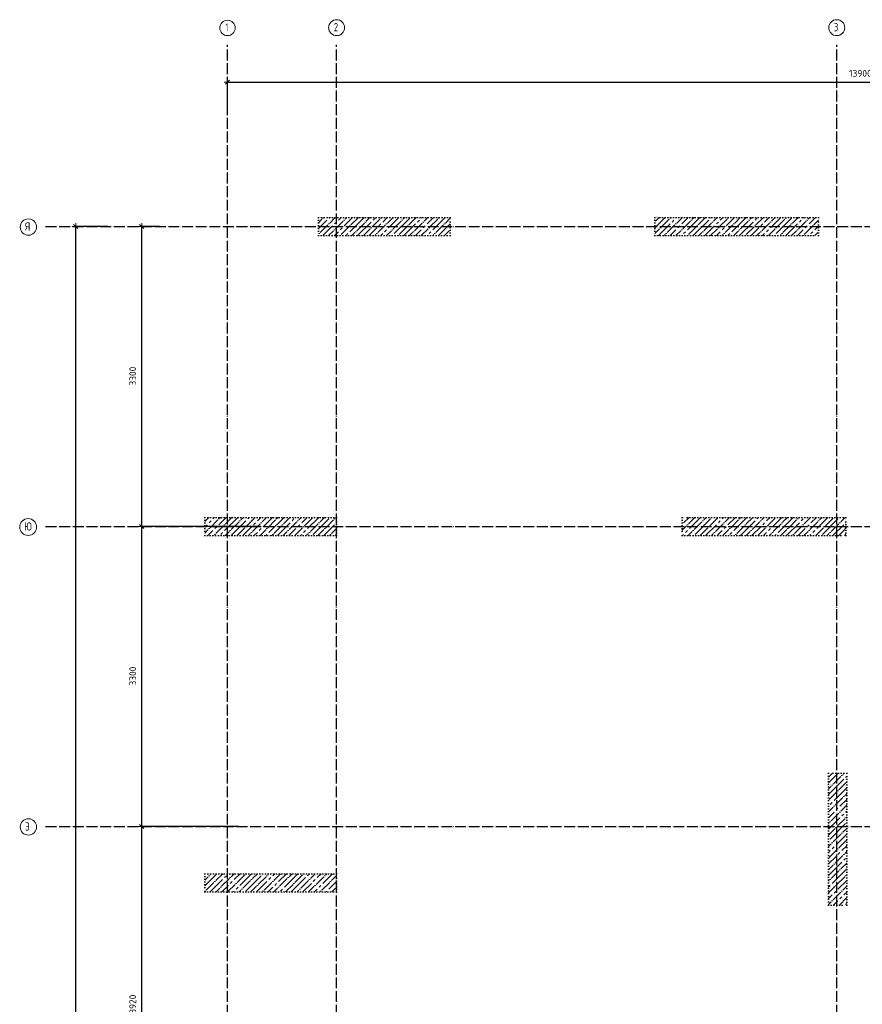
# Model space of a CAD drawing. Header units: millimetres. Extents: x -2287 to 75872, y 45740 to 74858.
# Tile 9 of 24: x -2285 to 6982, y 59223 to 70056. Entities that reach past the tile are written whole.
import ezdxf

# ---------------------------------------------------------------- set-up
doc = ezdxf.new("R2010")
doc.units = ezdxf.units.MM
doc.header["$PDMODE"] = 65
for name, pattern in [('______11', [150, 120, -15, 0, -15]), ('______3', [150, 120, -30]), ('______5', [330, 240, -30, 30, -30]), ('______9', [30, 0, -30])]:
    doc.linetypes.add(name, pattern=pattern)
for name, color, linetype, lineweight in [('Балка_ общее', 7, '______3', 13), ('Колонна (1)', 7, 'Continuous', 35), ('Колонна (2)', 7, 'Continuous', 35)]:
    doc.layers.add(name, color=color, linetype=linetype, lineweight=lineweight)
doc.layers.add('Осевая линия_ общее', color=7, linetype='______5', lineweight=13, true_color=0xa0a0a0)
doc.styles.add('ISOCPEUR', font='ISOCPEUR')
doc.dimstyles.new('DIMSTYLE_2', dxfattribs={"dimtxt": 75, "dimasz": 75, "dimexe": 0, "dimexo": 0, "dimgap": 37.5, "dimtad": 2, "dimdec": 0, "dimrnd": 5, "dimzin": 12, "dimdsep": 46, "dimtxsty": 'ISOCPEUR', "dimblk1": 'ALL_ML_STRICH', "dimblk2": 'ALL_ML_STRICH', "dimsah": 1, "dimcen": 0, "dimclrd": 7, "dimclre": 256, "dimclrt": 7, "dimadec": 0, "dimazin": 0, "dimtfac": 1, "dimtdec": 0, "dimtix": 1, "dimtmove": 2, "dimatfit": 3, "dimfxl": 0, "dimtzin": 0, "dimlwd": 0, "dimlwe": -3, "dimarcsym": 0})
doc.dimstyles.new('DIMSTYLE_3', dxfattribs={"dimtxt": 75, "dimasz": 75, "dimexe": 0, "dimexo": 0, "dimgap": 37.5, "dimtad": 2, "dimdec": 0, "dimrnd": 5, "dimzin": 12, "dimdsep": 46, "dimtxsty": 'ISOCPEUR', "dimblk1": 'ALL_ML_STRICH', "dimblk2": 'ALL_ML_STRICH', "dimsah": 1, "dimcen": 0, "dimclrd": 7, "dimclre": 256, "dimclrt": 7, "dimadec": 0, "dimazin": 0, "dimtfac": 1, "dimtdec": 0, "dimtix": 1, "dimtmove": 2, "dimatfit": 3, "dimfxl": 0, "dimtzin": 0, "dimlwd": 0, "dimlwe": -3, "dimarcsym": 0})
pattern_1 = [(45, (0, 0), (-63.63961, 63.63961), [120, -15, 0, -15]), (45, (-31.82, 31.82), (-63.63961, 63.63961), [240, -30, 30, -30])]

# ---------------------------------------------------------------- blocks, each defined once
blk = doc.blocks.new('ALL_ML_STRICH')
at = {"color": 0, "linetype": 'ByBlock', "lineweight": -2}
for p, q in [((-1, 0), (0.5, 0)), ((-0.3, -0.3), (0.3, 0.3)), ((0, -0.5), (0, 0.5))]:
    blk.add_line(p, q, dxfattribs=at)
blk = doc.blocks.new('*D4')
at = {"layer": 'DEFPOINTS', "color": 7, "linetype": 'Continuous', "lineweight": 13, "transparency": 33554687}
for p in [(0, 69367), (13900, 69206), (0, 69000)]:
    blk.add_point(p, dxfattribs=at)
at = {"layer": 'Балка_ общее', "color": 251, "linetype": 'Continuous', "lineweight": -2, "true_color": 0x656565, "transparency": 33554687}
for p, q in [((0, 69010), (0, 69367)), ((13900, 69196), (13900, 69367))]:
    blk.add_line(p, q, dxfattribs=at)
at = {"layer": 'Балка_ общее', "color": 7, "linetype": 'Continuous', "lineweight": -2, "transparency": 33554687}
blk.add_line((0, 69367), (13900, 69367), dxfattribs=at)
at = {"layer": 'Балка_ общее', "color": 7, "linetype": 'Continuous', "lineweight": 13, "transparency": 33554687, "xscale": 75, "yscale": 75, "zscale": 75, "rotation": 180}
blk.add_blockref('ALL_ML_STRICH', (0, 69367), dxfattribs=at)
at = {"layer": 'Балка_ общее', "color": 7, "linetype": 'Continuous', "lineweight": 13, "transparency": 33554687, "xscale": 75, "yscale": 75, "zscale": 75}
blk.add_blockref('ALL_ML_STRICH', (13900, 69367), dxfattribs=at)
at = {"layer": 'Балка_ общее', "color": 7, "linetype": 'Continuous', "lineweight": 13, "transparency": 33554687, "insert": (6961, 69465), "char_height": 75, "width": 375, "attachment_point": 5, "style": 'ISOCPEUR'}
blk.add_mtext('\\A1;{13900}', dxfattribs=at)
blk = doc.blocks.new('*D17')
at = {"layer": 'DEFPOINTS', "color": 7, "linetype": 'Continuous', "lineweight": 13, "transparency": 33554687}
for p in [(-1306, 67780), (-1920, 46740), (-1669, 46740)]:
    blk.add_point(p, dxfattribs=at)
at = {"layer": 'Балка_ общее', "color": 251, "linetype": 'Continuous', "lineweight": -2, "true_color": 0x656565, "transparency": 33554687}
for p, q in [((-1316, 67780), (-1669, 67780)), ((-1910, 46740), (-1669, 46740))]:
    blk.add_line(p, q, dxfattribs=at)
at = {"layer": 'Балка_ общее', "color": 7, "linetype": 'Continuous', "lineweight": -2, "transparency": 33554687}
blk.add_line((-1669, 46740), (-1669, 67780), dxfattribs=at)
at = {"layer": 'Балка_ общее', "color": 7, "linetype": 'Continuous', "lineweight": 13, "transparency": 33554687, "xscale": 75, "yscale": 75, "zscale": 75}
for p, rotation in [((-1669, 67780), 90), ((-1669, 46740), 270)]:
    blk.add_blockref('ALL_ML_STRICH', p, dxfattribs=dict(at, rotation=rotation))
at = {"layer": 'Балка_ общее', "color": 7, "linetype": 'Continuous', "lineweight": 13, "transparency": 33554687, "insert": (-1731, 57268), "char_height": 75, "width": 375, "attachment_point": 5, "rotation": 90, "style": 'ISOCPEUR'}
blk.add_mtext('\\A1;{21040}', dxfattribs=at)
blk = doc.blocks.new('*D21')
at = {"layer": 'DEFPOINTS', "color": 7, "linetype": 'Continuous', "lineweight": 13, "transparency": 33554687}
for p in [(134, 61180), (-943, 57260), (44, 57260)]:
    blk.add_point(p, dxfattribs=at)
at = {"layer": 'Балка_ общее', "color": 251, "linetype": 'Continuous', "lineweight": -2, "true_color": 0x656565, "transparency": 33554687}
for p, q in [((124, 61180), (-943, 61180)), ((34, 57260), (-943, 57260))]:
    blk.add_line(p, q, dxfattribs=at)
at = {"layer": 'Балка_ общее', "color": 7, "linetype": 'Continuous', "lineweight": -2, "transparency": 33554687}
blk.add_line((-943, 57260), (-943, 61180), dxfattribs=at)
at = {"layer": 'Балка_ общее', "color": 7, "linetype": 'Continuous', "lineweight": 13, "transparency": 33554687, "xscale": 75, "yscale": 75, "zscale": 75}
for p, rotation in [((-943, 61180), 90), ((-943, 57260), 270)]:
    blk.add_blockref('ALL_ML_STRICH', p, dxfattribs=dict(at, rotation=rotation))
at = {"layer": 'Балка_ общее', "color": 7, "linetype": 'Continuous', "lineweight": 13, "transparency": 33554687, "insert": (-1041, 59224), "char_height": 75, "width": 300, "attachment_point": 5, "rotation": 90, "style": 'ISOCPEUR'}
blk.add_mtext('\\A1;{3920}', dxfattribs=at)
blk = doc.blocks.new('*D22')
at = {"layer": 'DEFPOINTS', "color": 7, "linetype": 'Continuous', "lineweight": 13, "transparency": 33554687}
for p in [(377, 64480), (-943, 61180), (134, 61180)]:
    blk.add_point(p, dxfattribs=at)
at = {"layer": 'Балка_ общее', "color": 251, "linetype": 'Continuous', "lineweight": -2, "true_color": 0x656565, "transparency": 33554687}
for p, q in [((367, 64480), (-943, 64480)), ((124, 61180), (-943, 61180))]:
    blk.add_line(p, q, dxfattribs=at)
at = {"layer": 'Балка_ общее', "color": 7, "linetype": 'Continuous', "lineweight": -2, "transparency": 33554687}
blk.add_line((-943, 61180), (-943, 64480), dxfattribs=at)
at = {"layer": 'Балка_ общее', "color": 7, "linetype": 'Continuous', "lineweight": 13, "transparency": 33554687, "xscale": 75, "yscale": 75, "zscale": 75}
for p, rotation in [((-943, 64480), 90), ((-943, 61180), 270)]:
    blk.add_blockref('ALL_ML_STRICH', p, dxfattribs=dict(at, rotation=rotation))
at = {"layer": 'Балка_ общее', "color": 7, "linetype": 'Continuous', "lineweight": 13, "transparency": 33554687, "insert": (-1041, 62834), "char_height": 75, "width": 300, "attachment_point": 5, "rotation": 90, "style": 'ISOCPEUR'}
blk.add_mtext('\\A1;{3300}', dxfattribs=at)
blk = doc.blocks.new('*D23')
at = {"layer": 'DEFPOINTS', "color": 7, "linetype": 'Continuous', "lineweight": 13, "transparency": 33554687}
for p in [(-736, 67780), (-943, 64480), (377, 64480)]:
    blk.add_point(p, dxfattribs=at)
at = {"layer": 'Балка_ общее', "color": 251, "linetype": 'Continuous', "lineweight": -2, "true_color": 0x656565, "transparency": 33554687}
for p, q in [((-746, 67780), (-943, 67780)), ((367, 64480), (-943, 64480))]:
    blk.add_line(p, q, dxfattribs=at)
at = {"layer": 'Балка_ общее', "color": 7, "linetype": 'Continuous', "lineweight": -2, "transparency": 33554687}
blk.add_line((-943, 64480), (-943, 67780), dxfattribs=at)
at = {"layer": 'Балка_ общее', "color": 7, "linetype": 'Continuous', "lineweight": 13, "transparency": 33554687, "xscale": 75, "yscale": 75, "zscale": 75}
for p, rotation in [((-943, 67780), 90), ((-943, 64480), 270)]:
    blk.add_blockref('ALL_ML_STRICH', p, dxfattribs=dict(at, rotation=rotation))
at = {"layer": 'Балка_ общее', "color": 7, "linetype": 'Continuous', "lineweight": 13, "transparency": 33554687, "insert": (-1041, 66134), "char_height": 75, "width": 300, "attachment_point": 5, "rotation": 90, "style": 'ISOCPEUR'}
blk.add_mtext('\\A1;{3300}', dxfattribs=at)

msp = doc.modelspace()

# ---------------------------------------------------------------- hatches: boundary and pattern name
at = {"layer": 'Колонна (1)', "lineweight": 18, "transparency": 33554687}
h = msp.add_hatch(dxfattribs=at)
h.set_pattern_fill('__________539', color=256, scale=30, style=0, pattern_type=2)
h.set_pattern_definition(pattern_1)
h.paths.add_polyline_path([(2450, 67880), (1000, 67880), (1000, 67680), (2450, 67680)], flags=0)
h = msp.add_hatch(dxfattribs=at)
h.set_pattern_fill('__________539', color=256, scale=30, style=0, pattern_type=2)
h.set_pattern_definition(pattern_1)
h.paths.add_polyline_path([(6500, 67880), (4700, 67880), (4700, 67680), (6500, 67680)], flags=0)
h = msp.add_hatch(dxfattribs=at)
h.set_pattern_fill('__________539', color=256, scale=30, style=0, pattern_type=2)
h.set_pattern_definition(pattern_1)
h.paths.add_polyline_path([(1200, 64580), (-250, 64580), (-250, 64380), (1200, 64380)], flags=0)
h = msp.add_hatch(dxfattribs=at)
h.set_pattern_fill('__________539', color=256, scale=30, style=0, pattern_type=2)
h.set_pattern_definition(pattern_1)
h.paths.add_polyline_path([(6800, 64580), (5000, 64580), (5000, 64380), (6800, 64380)], flags=0)
h = msp.add_hatch(dxfattribs=at)
h.set_pattern_fill('__________539', color=256, scale=30, style=0, pattern_type=2)
h.set_pattern_definition(pattern_1)
h.paths.add_polyline_path([(1200, 60660), (-250, 60660), (-250, 60460), (1200, 60460)], flags=0)
at = {"layer": 'Колонна (2)', "lineweight": 18, "transparency": 33554687}
h = msp.add_hatch(dxfattribs=at)
h.set_pattern_fill('__________539', color=256, scale=30, style=0, pattern_type=2)
h.set_pattern_definition(pattern_1)
h.paths.add_polyline_path([(6610, 61765), (6610, 60315), (6810, 60315), (6810, 61765)], flags=0)

# ---------------------------------------------------------------- linework, layer by layer
at = {"layer": 'Колонна (1)', "color": 7, "linetype": '______9', "lineweight": -3, "transparency": 33554687}
for p, q in [((2450, 67880), (1000, 67880)), ((1000, 67880), (1000, 67680)), ((2450, 67680), (2450, 67880)), ((6500, 67880), (4700, 67880)), ((4700, 67880), (4700, 67680)), ((6500, 67680), (6500, 67880)), ((1000, 67680), (2450, 67680)), ((4700, 67680), (6500, 67680)), ((1200, 64580), (-250, 64580)), ((-250, 64580), (-250, 64380)), ((1200, 64380), (1200, 64580)), ((6800, 64580), (5000, 64580)), ((5000, 64580), (5000, 64380)), ((6800, 64380), (6800, 64580)), ((-250, 64380), (1200, 64380)), ((5000, 64380), (6800, 64380)), ((1200, 60660), (-250, 60660)), ((-250, 60660), (-250, 60460)), ((1200, 60460), (1200, 60660)), ((-250, 60460), (1200, 60460))]:
    msp.add_line(p, q, dxfattribs=at)
at = {"layer": 'Колонна (2)', "color": 7, "linetype": '______9', "lineweight": -3, "transparency": 33554687}
for p, q in [((6610, 61765), (6610, 60315)), ((6810, 61765), (6610, 61765)), ((6810, 60315), (6810, 61765)), ((6610, 60315), (6810, 60315))]:
    msp.add_line(p, q, dxfattribs=at)
at = {"layer": 'Осевая линия_ общее', "color": 253, "linetype": '______11', "lineweight": -3, "true_color": 0xa0a0a0, "transparency": 33554687}
for p, q in [((0, 45740), (0, 69780)), ((0, 45740), (0, 69780)), ((1200, 45740), (1200, 69780)), ((1200, 45740), (1200, 69780)), ((6700, 45740), (6700, 69780)), ((6700, 45740), (6700, 69780)), ((-2000, 67780), (-2000, 67780)), ((-2000, 67780), (14900, 67780)), ((-2000, 67780), (-2000, 67780)), ((-2000, 67780), (14900, 67780)), ((-2000, 64480), (-2000, 64480)), ((-2000, 64480), (14900, 64480)), ((-2000, 64480), (-2000, 64480)), ((-2000, 64480), (14900, 64480)), ((-2000, 61180), (-2000, 61180)), ((-2000, 61180), (14900, 61180)), ((-2000, 61180), (-2000, 61180)), ((-2000, 61180), (14900, 61180))]:
    msp.add_line(p, q, dxfattribs=at)
at = {"layer": 'Осевая линия_ общее', "color": 7, "linetype": 'Continuous', "lineweight": 13, "transparency": 33554687}
for centre, radius in [((0.6, 69964.7), 84.6), ((1200.7, 69967.9), 87.7), ((6700.7, 69967.9), 87.7), ((-2188.9, 67774.2), 89.6), ((-2191.6, 64474.2), 92.9), ((-2188.9, 61174.2), 89.6)]:
    msp.add_circle(centre, radius, dxfattribs=at)

# ---------------------------------------------------------------- texts
at = {"layer": 'Осевая линия_ общее', "color": 7, "linetype": 'Continuous', "lineweight": 13, "transparency": 33554687, "char_height": 90, "attachment_point": 7, "style": 'ISOCPEUR'}
for s, insert, width in [('\\W0.56;1', (-21.9, 69925.6), 70), ('\\W0.78;2', (1169.2, 69928.7), 97.922), ('\\W0.78;3', (6669.2, 69928.7), 97.922), ('\\W0.80;Я', (-2224.9, 67735), 107.95), ('\\W0.83;Ю', (-2234.4, 64435), 122.662), ('\\W0.80;Э', (-2224.9, 61135), 107.95)]:
    msp.add_mtext(s, dxfattribs=dict(at, insert=insert, width=width))

# ---------------------------------------------------------------- dimensions: what is measured, and where the dimension line sits
at = {"layer": 'Балка_ общее', "color": 7, "linetype": 'Continuous', "lineweight": 13, "transparency": 33554687}
dim = msp.add_linear_dim(base=(13900, 69367.3), p1=(0, 69010), p2=(13900, 69195.9), dimstyle='DIMSTYLE_2', override={"dimpost": '<>', "dimclrd": 7, "dimclre": 251, "dimclrt": 7, "dimlwd": 0, "dimlwe": 65533}, dxfattribs=at)
dim.commit()
dim.dimension.update_dxf_attribs({"geometry": '*D4', "text_midpoint": (6961.2, 69464.8), "dimtype": 160})
for base, p1, p2, picture, middle in [((-1668.6, 67780), (-1910, 46740), (-1316.2, 67780), '*D17', (-1731.1, 57267.5)), ((-943.1, 67780), (366.9, 64480), (-746.2, 67780), '*D23', (-1040.6, 66133.7)), ((-943.1, 64480), (123.5, 61180), (366.9, 64480), '*D22', (-1040.6, 62833.8)), ((-943.1, 61180), (34.1, 57260), (123.5, 61180), '*D21', (-1040.6, 59223.8))]:
    dim = msp.add_linear_dim(base=base, p1=p1, p2=p2, angle=90, dimstyle='DIMSTYLE_3', override={"dimpost": '<>', "dimclrd": 7, "dimclre": 251, "dimclrt": 7, "dimlwd": 0, "dimlwe": 65533}, dxfattribs=at)
    dim.commit()
    dim.dimension.update_dxf_attribs({"geometry": picture, "text_midpoint": middle, "dimtype": 160})

doc.saveas('drawing.dxf')
